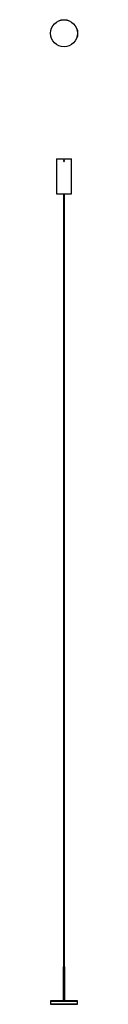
# Model space of a CAD drawing. Header units: millimetres. Extents: x 3031 to 3132, y 3715 to 7367.
import ezdxf

# ---------------------------------------------------------------- set-up
doc = ezdxf.new("R2010")
doc.units = ezdxf.units.MM
doc.header["$LTSCALE"] = 20

msp = doc.modelspace()

# ---------------------------------------------------------------- linework, layer by layer
at = {"color": 7, "linetype": 'Continuous', "lineweight": 25}
for p, q in [((3054.5, 6851.2), (3054.5, 6721.2)), ((3054.5, 6851.2), (3109.5, 6851.2)), ((3080.9, 6843.2), (3081.1, 6844.3)), ((3080.9, 6843.2), (3081.7, 6842.4)), ((3081.1, 6844.3), (3082.2, 6844.7)), ((3082.8, 6842.8), (3081.7, 6842.4)), ((3083.1, 6843.9), (3082.2, 6844.7)), ((3082.8, 6842.8), (3083.1, 6843.9)), ((3109.5, 6721.2), (3109.5, 6851.2)), ((3054.5, 6721.2), (3109.5, 6721.2)), ((3077.5, 6721.2), (3077.5, 6720.7)), ((3085.7, 6720.7), (3077.5, 6720.7)), ((3080.6, 6720.7), (3080.6, 3854.5)), ((3083.4, 3854.5), (3083.4, 6720.7)), ((3086.5, 6720.7), (3085.7, 6720.7)), ((3086.5, 6720.7), (3086.4, 6721.2)), ((3079, 3854.5), (3079, 3728.8)), ((3079, 3854.5), (3085, 3854.5)), ((3085, 3728.5), (3085, 3854.5)), ((3031.8, 3728.2), (3031.8, 3725.2)), ((3082, 3728.2), (3031.8, 3728.2)), ((3050, 3728.5), (3050, 3728.2)), ((3082, 3728.5), (3050, 3728.5)), ((3078.9, 3728.8), (3078.9, 3728.5)), ((3078.9, 3728.5), (3079, 3728.5)), ((3081.6, 3729), (3081.6, 3728.8)), ((3081.6, 3729), (3081.6, 3729)), ((3081.6, 3729), (3081.6, 3728.7)), ((3081.6, 3728.8), (3081.6, 3728.7)), ((3114, 3728.5), (3082, 3728.5)), ((3132.2, 3728.2), (3082, 3728.2)), ((3114, 3728.2), (3114, 3728.5)), ((3132.2, 3725.2), (3132.2, 3728.2)), ((3031.6, 3725), (3031.5, 3715.4)), ((3031.5, 3715.4), (3132.5, 3715.4)), ((3132.3, 3725), (3031.6, 3725)), ((3132.3, 3715.2), (3031.7, 3715.2)), ((3082, 3725.2), (3031.8, 3725.2)), ((3132.2, 3725.2), (3082, 3725.2)), ((3132.5, 3715.4), (3132.3, 3725))]:
    msp.add_line(p, q, dxfattribs=at)
for centre, radius in [((3082, 7316.8), 50.5), ((3082, 7316.8), 50.3), ((3082, 6843.6), 1.61)]:
    msp.add_circle(centre, radius, dxfattribs=at)
for centre, start, end in [((3031.7, 3715.4), 179, 270), ((3031.8, 3725), 90, 179), ((3132.1, 3725), 1, 90), ((3132.3, 3715.4), 270, 1)]:
    msp.add_arc(centre, 0.2, start, end, dxfattribs=at)
for points, knots in [([(3083.7, 6843.6), (3083.6, 6843.4), (3083.6, 6843), (3083.3, 6842.5), (3082.9, 6842.1), (3082.3, 6841.9), (3081.8, 6841.8), (3081.2, 6842), (3080.7, 6842.3), (3080.4, 6842.8), (3080.2, 6843.4), (3080.3, 6844), (3080.5, 6844.5), (3080.9, 6844.9), (3081.4, 6845.2), (3082, 6845.3), (3082.5, 6845.2), (3083.1, 6844.9), (3083.4, 6844.5), (3083.6, 6844), (3083.7, 6843.7), (3083.7, 6843.6)], [0, 0, 0, 0, 0.053619, 0.107235, 0.160916, 0.214639, 0.268292, 0.321872, 0.37549, 0.429197, 0.482906, 0.536527, 0.590106, 0.643756, 0.697479, 0.751162, 0.804756, 0.85835, 0.912033, 0.965755, 1, 1, 1, 1]), ([(3079, 3728.5), (3079, 3728.6), (3079, 3728.6), (3079.5, 3728.6), (3080.4, 3728.7), (3081.2, 3728.7), (3081.6, 3728.8)], [0, 0, 0, 0, 0.18198, 0.454653, 0.727327, 1, 1, 1, 1])]:
    msp.add_open_spline(points, degree=3, knots=knots, dxfattribs=at)

doc.saveas('drawing.dxf')
